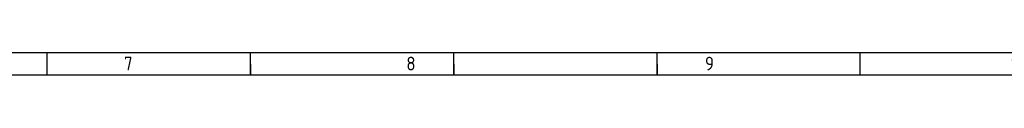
# Model space of a CAD drawing. Header units: millimetres. Extents: x 7 to 819, y 6 to 587.
# Tile 19 of 23: x 412.58 to 628.12, y 581.81 to 586.67. Entities that reach past the tile are written whole.
import ezdxf

# ---------------------------------------------------------------- set-up
doc = ezdxf.new("R2010")
doc.units = ezdxf.units.MM
doc.layers.add('Default', color=7, linetype='Continuous')

msp = doc.modelspace()

# ---------------------------------------------------------------- linework, layer by layer
at = {"layer": 'Default', "color": 7, "linetype": 'Continuous'}
for p, q in [((819.1001, 586.6698), (6.7081, 586.6698)), ((418.6001, 581.8093), (418.6001, 586.6698)), ((463.1001, 581.8093), (463.1001, 586.6698)), ((507.6001, 581.8093), (507.6001, 586.6698)), ((507.6001, 581.8093), (507.6001, 586.6698)), ((552.1001, 581.8093), (552.1001, 586.6698)), ((596.6001, 581.8093), (596.6001, 586.6698)), ((463.1001, 584.2395), (463.1001, 581.8093)), ((507.6001, 584.2395), (507.6001, 581.8093)), ((552.1001, 584.2395), (552.1001, 581.8093)), ((819.1001, 581.8093), (10.9778, 581.8093))]:
    msp.add_line(p, q, dxfattribs=at)

# ---------------------------------------------------------------- texts
at = {"layer": 'Default', "insert": (32.3605, 585.8351), "char_height": 3, "width": 763.840919, "attachment_point": 1}
msp.add_mtext('{\\fSolid Edge ISO|b1||i0||c0|p34;\\C7;\\H3.;\\W0.94;1                                          2                                      3                                      4                                   5                                       6                                     7                                   8                                     9                                      10                                 11                                      12                                    13                                  14                                     15                                   16                                     17                                  18}', dxfattribs=at)

doc.saveas('drawing.dxf')
